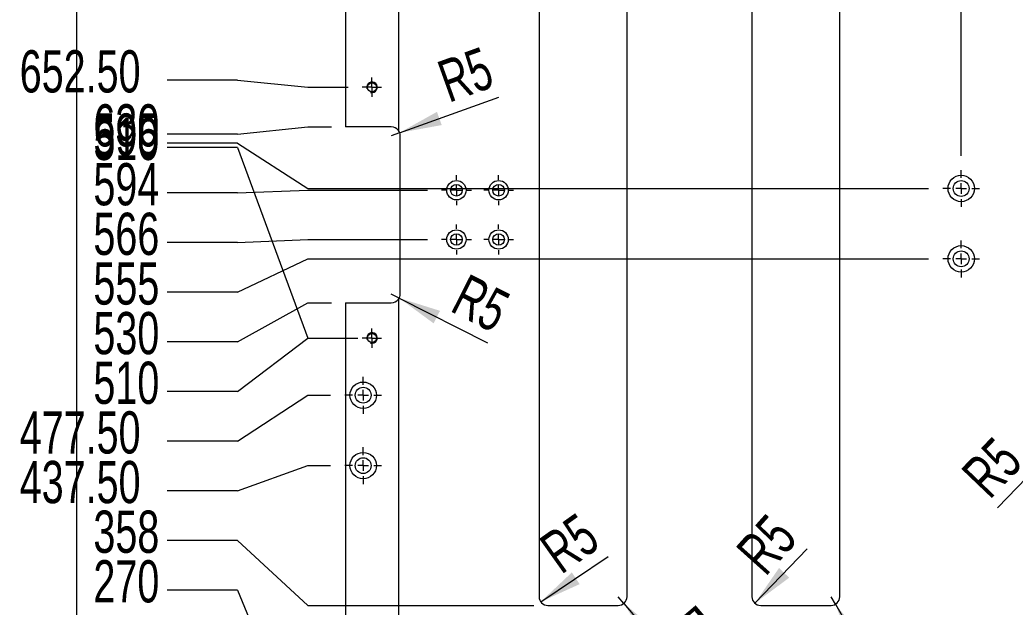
# Model space of a CAD drawing. Extents: x 14 to 410, y -22 to 279.
# Tile 9 of 16: x 16 to 86, y 167 to 209. Entities that reach past the tile are written whole.
import ezdxf

# ---------------------------------------------------------------- set-up
doc = ezdxf.new("R2010")
doc.units = 0
doc.linetypes.add('SLD-實線', pattern=[0])
doc.layers.get('0').update_dxf_attribs({"linetype": 'CONTINUOUS'})
doc.styles.add('SLDTEXTSTYLE0', font='TXT', dxfattribs={"width": 0.7})
doc.dimstyles.new('SLDDIMSTYLE1', dxfattribs={"dimtxt": 3, "dimasz": 3, "dimexe": 0, "dimexo": 0.0625, "dimgap": 0.75, "dimtad": 0, "dimtih": 1, "dimtoh": 1, "dimlfac": 8, "dimrnd": 1e-09, "dimzin": 12, "dimdsep": 46, "dimtxsty": 'SLDTEXTSTYLE0', "dimblk1": 'NONE', "dimblk2": 'NONE', "dimsah": 1, "dimcen": 0.09, "dimadec": 0, "dimazin": 0, "dimtfac": 1, "dimtdec": 3, "dimtofl": 0, "dimtmove": 0, "dimatfit": 3, "dimldrblk": 'NONE', "dimfxl": 0, "dimtolj": 1, "dimtzin": 12, "dimarcsym": 0})
doc.dimstyles.new('SLDDIMSTYLE4', dxfattribs={"dimtxt": 3, "dimasz": 3, "dimexe": 0, "dimexo": 0.0625, "dimgap": 0.75, "dimtad": 0, "dimtih": 1, "dimtoh": 1, "dimlfac": 8, "dimrnd": 1e-09, "dimzin": 4, "dimdsep": 46, "dimtxsty": 'SLDTEXTSTYLE0', "dimblk1": 'NONE', "dimblk2": 'NONE', "dimsah": 1, "dimcen": 0.09, "dimadec": 0, "dimazin": 0, "dimtfac": 1, "dimtdec": 3, "dimtofl": 0, "dimtmove": 0, "dimatfit": 3, "dimldrblk": 'NONE', "dimfxl": 0, "dimtolj": 1, "dimtzin": 12, "dimarcsym": 0})
doc.dimstyles.new('SLDDIMSTYLE5', dxfattribs={"dimtxt": 3, "dimasz": 3, "dimexe": 0, "dimexo": 0.0625, "dimgap": 0.75, "dimtad": 1, "dimlfac": 8, "dimrnd": 1e-09, "dimzin": 12, "dimdsep": 46, "dimtxsty": 'SLDTEXTSTYLE0', "dimsah": 1, "dimcen": 0, "dimadec": 0, "dimazin": 0, "dimtfac": 1, "dimtdec": 3, "dimtofl": 0, "dimtmove": 1, "dimatfit": 3, "dimfxl": 0, "dimtolj": 1, "dimtzin": 12, "dimarcsym": 0})
doc.dimstyles.new('SLDDIMSTYLE6', dxfattribs={"dimtxt": 3, "dimasz": 3, "dimexe": 0, "dimexo": 0.0625, "dimgap": 0.75, "dimtad": 1, "dimlfac": 8, "dimrnd": 1e-09, "dimzin": 12, "dimdsep": 46, "dimtxsty": 'SLDTEXTSTYLE0', "dimsah": 1, "dimcen": 0, "dimadec": 0, "dimazin": 0, "dimtfac": 1, "dimtdec": 3, "dimtofl": 0, "dimtmove": 0, "dimatfit": 3, "dimfxl": 0, "dimtolj": 1, "dimtzin": 12, "dimarcsym": 0})

# ---------------------------------------------------------------- blocks, each defined once
blk = doc.blocks.new('_D_41')
at = {"color": 7, "linetype": 'SLD-實線', "transparency": 16777216}
for p, q in [((31.429, 168.168), (26.429, 168.168)), ((31.429, 168.168), (36.429, 156.073)), ((36.429, 156.073), (39.304, 156.073))]:
    blk.add_line(p, q, dxfattribs=at)
at = {"color": 7, "linetype": 'SLD-實線', "transparency": 16777216, "insert": (21.191, 170.29), "char_height": 3, "attachment_point": 1, "style": 'SLDTEXTSTYLE0'}
blk.add_mtext('270', dxfattribs=at)
blk = doc.blocks.new('_NONE')
blk = doc.blocks.new('_D_42')
at = {"color": 7, "linetype": 'SLD-實線', "transparency": 16777216}
for p, q in [((31.429, 171.695), (26.429, 171.695)), ((31.429, 171.695), (36.429, 167.073)), ((36.429, 167.073), (52.491, 167.073))]:
    blk.add_line(p, q, dxfattribs=at)
at = {"color": 7, "linetype": 'SLD-實線', "transparency": 16777216, "insert": (21.191, 173.816), "char_height": 3, "attachment_point": 1, "style": 'SLDTEXTSTYLE0'}
blk.add_mtext('358', dxfattribs=at)
blk = doc.blocks.new('_D_43')
at = {"color": 7, "linetype": 'SLD-實線', "transparency": 16777216}
for p, q in [((31.429, 175.222), (36.429, 177.01)), ((36.429, 177.01), (38.054, 177.01)), ((31.429, 175.222), (26.429, 175.222))]:
    blk.add_line(p, q, dxfattribs=at)
at = {"color": 7, "linetype": 'SLD-實線', "transparency": 16777216, "insert": (15.954, 177.343), "char_height": 3, "attachment_point": 1, "style": 'SLDTEXTSTYLE0'}
blk.add_mtext('437.50', dxfattribs=at)
blk = doc.blocks.new('_D_44')
at = {"color": 7, "linetype": 'SLD-實線', "transparency": 16777216}
for p, q in [((31.429, 178.748), (36.429, 182.01)), ((36.429, 182.01), (38.054, 182.01)), ((31.429, 178.748), (26.429, 178.748))]:
    blk.add_line(p, q, dxfattribs=at)
at = {"color": 7, "linetype": 'SLD-實線', "transparency": 16777216, "insert": (15.954, 180.87), "char_height": 3, "attachment_point": 1, "style": 'SLDTEXTSTYLE0'}
blk.add_mtext('477.50', dxfattribs=at)
blk = doc.blocks.new('_D_45')
at = {"color": 7, "linetype": 'SLD-實線', "transparency": 16777216}
for p, q in [((31.429, 182.275), (36.429, 186.073)), ((36.429, 186.073), (39.304, 186.073)), ((31.429, 182.275), (26.429, 182.275))]:
    blk.add_line(p, q, dxfattribs=at)
at = {"color": 7, "linetype": 'SLD-實線', "transparency": 16777216, "insert": (21.191, 184.396), "char_height": 3, "attachment_point": 1, "style": 'SLDTEXTSTYLE0'}
blk.add_mtext('510', dxfattribs=at)
blk = doc.blocks.new('_D_46')
at = {"color": 7, "linetype": 'SLD-實線', "transparency": 16777216}
for p, q in [((31.429, 185.801), (36.429, 188.573)), ((36.429, 188.573), (38.116, 188.573)), ((31.429, 185.801), (26.429, 185.801))]:
    blk.add_line(p, q, dxfattribs=at)
at = {"color": 7, "linetype": 'SLD-實線', "transparency": 16777216, "insert": (21.191, 187.923), "char_height": 3, "attachment_point": 1, "style": 'SLDTEXTSTYLE0'}
blk.add_mtext('530', dxfattribs=at)
blk = doc.blocks.new('_D_47')
at = {"color": 7, "linetype": 'SLD-實線', "transparency": 16777216}
for p, q in [((31.429, 189.328), (36.429, 191.698)), ((36.429, 191.698), (80.554, 191.698)), ((31.429, 189.328), (26.429, 189.328))]:
    blk.add_line(p, q, dxfattribs=at)
at = {"color": 7, "linetype": 'SLD-實線', "transparency": 16777216, "insert": (21.191, 191.449), "char_height": 3, "attachment_point": 1, "style": 'SLDTEXTSTYLE0'}
blk.add_mtext('555', dxfattribs=at)
blk = doc.blocks.new('_D_48')
at = {"color": 7, "linetype": 'SLD-實線', "transparency": 16777216}
for p, q in [((31.429, 192.855), (26.429, 192.855)), ((31.429, 192.855), (36.429, 193.073)), ((36.429, 193.073), (44.929, 193.073))]:
    blk.add_line(p, q, dxfattribs=at)
at = {"color": 7, "linetype": 'SLD-實線', "transparency": 16777216, "insert": (21.191, 194.976), "char_height": 3, "attachment_point": 1, "style": 'SLDTEXTSTYLE0'}
blk.add_mtext('566', dxfattribs=at)
blk = doc.blocks.new('_D_49')
at = {"color": 7, "linetype": 'SLD-實線', "transparency": 16777216}
for p, q in [((31.429, 196.381), (26.429, 196.381)), ((31.429, 196.381), (36.429, 196.573)), ((36.429, 196.573), (44.929, 196.573))]:
    blk.add_line(p, q, dxfattribs=at)
at = {"color": 7, "linetype": 'SLD-實線', "transparency": 16777216, "insert": (21.191, 198.502), "char_height": 3, "attachment_point": 1, "style": 'SLDTEXTSTYLE0'}
blk.add_mtext('594', dxfattribs=at)
blk = doc.blocks.new('_D_50')
at = {"color": 7, "linetype": 'SLD-實線', "transparency": 16777216}
for p, q in [((31.429, 199.598), (26.429, 199.598)), ((31.429, 199.598), (36.429, 186.073)), ((36.429, 186.073), (39.991, 186.073))]:
    blk.add_line(p, q, dxfattribs=at)
at = {"color": 7, "linetype": 'SLD-實線', "transparency": 16777216, "insert": (21.191, 201.719), "char_height": 3, "attachment_point": 1, "style": 'SLDTEXTSTYLE0'}
blk.add_mtext('510', dxfattribs=at)
blk = doc.blocks.new('_D_51')
at = {"color": 7, "linetype": 'SLD-實線', "transparency": 16777216}
for p, q in [((31.429, 199.908), (26.429, 199.908)), ((31.429, 199.908), (36.429, 196.698)), ((36.429, 196.698), (80.554, 196.698))]:
    blk.add_line(p, q, dxfattribs=at)
at = {"color": 7, "linetype": 'SLD-實線', "transparency": 16777216, "insert": (21.191, 202.029), "char_height": 3, "attachment_point": 1, "style": 'SLDTEXTSTYLE0'}
blk.add_mtext('595', dxfattribs=at)
blk = doc.blocks.new('_D_52')
at = {"color": 7, "linetype": 'SLD-實線', "transparency": 16777216}
for p, q in [((31.429, 200.56), (36.429, 201.073)), ((36.429, 201.073), (38.116, 201.073)), ((31.429, 200.56), (26.429, 200.56))]:
    blk.add_line(p, q, dxfattribs=at)
at = {"color": 7, "linetype": 'SLD-實線', "transparency": 16777216, "insert": (21.191, 202.681), "char_height": 3, "attachment_point": 1, "style": 'SLDTEXTSTYLE0'}
blk.add_mtext('630', dxfattribs=at)
blk = doc.blocks.new('_D_53')
at = {"color": 7, "linetype": 'SLD-實線', "transparency": 16777216}
for p, q in [((31.429, 204.399), (26.429, 204.399)), ((31.429, 204.399), (36.429, 203.885)), ((36.429, 203.885), (39.304, 203.885))]:
    blk.add_line(p, q, dxfattribs=at)
at = {"color": 7, "linetype": 'SLD-實線', "transparency": 16777216, "insert": (15.954, 206.52), "char_height": 3, "attachment_point": 1, "style": 'SLDTEXTSTYLE0'}
blk.add_mtext('652.50', dxfattribs=at)
blk = doc.blocks.new('_D_54')
at = {"color": 7, "linetype": 'SLD-實線', "transparency": 16777216}
for p, q in [((31.429, 219.868), (36.429, 224.198)), ((36.429, 224.198), (38.054, 224.198)), ((31.429, 219.868), (26.429, 219.868))]:
    blk.add_line(p, q, dxfattribs=at)
at = {"color": 7, "linetype": 'SLD-實線', "transparency": 16777216, "insert": (21.191, 221.989), "char_height": 3, "attachment_point": 1, "style": 'SLDTEXTSTYLE0'}
blk.add_mtext('815', dxfattribs=at)
blk = doc.blocks.new('_D_55')
at = {"color": 7, "linetype": 'SLD-實線', "transparency": 16777216}
for p, q in [((31.429, 223.395), (36.429, 229.198)), ((36.429, 229.198), (38.054, 229.198)), ((31.429, 223.395), (26.429, 223.395))]:
    blk.add_line(p, q, dxfattribs=at)
at = {"color": 7, "linetype": 'SLD-實線', "transparency": 16777216, "insert": (21.191, 225.516), "char_height": 3, "attachment_point": 1, "style": 'SLDTEXTSTYLE0'}
blk.add_mtext('855', dxfattribs=at)
blk = doc.blocks.new('_D_56')
at = {"color": 7, "linetype": 'SLD-實線', "transparency": 16777216}
for p, q in [((31.429, 226.921), (36.429, 231.323)), ((36.429, 231.323), (52.491, 231.323)), ((31.429, 226.921), (26.429, 226.921))]:
    blk.add_line(p, q, dxfattribs=at)
at = {"color": 7, "linetype": 'SLD-實線', "transparency": 16777216, "insert": (21.191, 229.043), "char_height": 3, "attachment_point": 1, "style": 'SLDTEXTSTYLE0'}
blk.add_mtext('872', dxfattribs=at)
blk = doc.blocks.new('_D_57')
at = {"color": 7, "linetype": 'SLD-實線', "transparency": 16777216}
for p, q in [((31.429, 233.974), (26.429, 233.974)), ((31.429, 233.974), (36.429, 234.198)), ((36.429, 234.198), (54.741, 234.198))]:
    blk.add_line(p, q, dxfattribs=at)
at = {"color": 7, "linetype": 'SLD-實線', "transparency": 16777216, "insert": (21.191, 236.096), "char_height": 3, "attachment_point": 1, "style": 'SLDTEXTSTYLE0'}
blk.add_mtext('895', dxfattribs=at)
blk = doc.blocks.new('_D_58')
at = {"color": 7, "linetype": 'SLD-實線', "transparency": 16777216}
for p, q in [((31.429, 237.501), (26.429, 237.501)), ((31.429, 237.501), (36.429, 236.698)), ((36.429, 236.698), (38.116, 236.698))]:
    blk.add_line(p, q, dxfattribs=at)
at = {"color": 7, "linetype": 'SLD-實線', "transparency": 16777216, "insert": (21.191, 239.622), "char_height": 3, "attachment_point": 1, "style": 'SLDTEXTSTYLE0'}
blk.add_mtext('915', dxfattribs=at)
blk = doc.blocks.new('_D_66')
at = {"color": 7, "linetype": 'SLD-實線', "transparency": 16777216}
blk.add_line((82.866, 199.01), (82.866, 247.27), dxfattribs=at)
at = {"color": 7, "linetype": 'SLD-實線', "transparency": 16777216, "insert": (80.745, 247.27), "char_height": 3, "attachment_point": 1, "rotation": 90, "style": 'SLDTEXTSTYLE0'}
blk.add_mtext('350', dxfattribs=at)
blk = doc.blocks.new('_D_118')
at = {"color": 7, "linetype": 'SLD-實線', "transparency": 16777216}
blk.add_line((52.982, 167.335), (57.78, 170.553), dxfattribs=at)
blk.add_solid([(52.982, 167.335), (55.752, 168.591), (55.195, 169.421)], dxfattribs=at)
at = {"color": 7, "linetype": 'SLD-實線', "transparency": 16777216, "insert": (52.692, 171.677), "char_height": 3, "attachment_point": 1, "rotation": 35.46301, "style": 'SLDTEXTSTYLE0'}
blk.add_mtext('R5', dxfattribs=at)
blk = doc.blocks.new('_D_119')
at = {"color": 7, "linetype": 'SLD-實線', "transparency": 16777216}
for q in [(58.491, 167.698), (63.223, 162.146)]:
    blk.add_line((58.897, 167.222), q, dxfattribs=at)
blk.add_solid([(58.897, 167.222), (60.462, 164.615), (61.223, 165.263)], dxfattribs=at)
at = {"color": 7, "linetype": 'SLD-實線', "transparency": 16777216, "insert": (63.844, 167.264), "char_height": 3, "attachment_point": 1, "rotation": 310.4415, "style": 'SLDTEXTSTYLE0'}
blk.add_mtext('R5', dxfattribs=at)
blk = doc.blocks.new('_D_120')
at = {"color": 7, "linetype": 'SLD-實線', "transparency": 16777216}
blk.add_line((68.199, 167.232), (71.924, 171.097), dxfattribs=at)
blk.add_solid([(68.199, 167.232), (70.641, 169.045), (69.921, 169.739)], dxfattribs=at)
at = {"color": 7, "linetype": 'SLD-實線', "transparency": 16777216, "insert": (66.714, 171.077), "char_height": 3, "attachment_point": 1, "rotation": 48.14241, "style": 'SLDTEXTSTYLE0'}
blk.add_mtext('R5', dxfattribs=at)
blk = doc.blocks.new('_D_121')
at = {"color": 7, "linetype": 'SLD-實線', "transparency": 16777216}
for q in [(73.616, 167.698), (77.205, 161.504)]:
    blk.add_line((73.929, 167.157), q, dxfattribs=at)
blk.add_solid([(73.929, 167.157), (75.001, 164.311), (75.866, 164.812)], dxfattribs=at)
at = {"color": 7, "linetype": 'SLD-實線', "transparency": 16777216, "insert": (78.734, 166.425), "char_height": 3, "attachment_point": 1, "rotation": 300.08769, "style": 'SLDTEXTSTYLE0'}
blk.add_mtext('R5', dxfattribs=at)
blk = doc.blocks.new('_D_125')
at = {"color": 7, "linetype": 'SLD-實線', "transparency": 16777216}
for q in [(90.116, 178.885), (85.449, 174.002)]:
    blk.add_line((89.684, 178.434), q, dxfattribs=at)
blk.add_solid([(89.684, 178.434), (87.25, 176.61), (87.973, 175.919)], dxfattribs=at)
at = {"color": 7, "linetype": 'SLD-實線', "transparency": 16777216, "insert": (82.717, 176.613), "char_height": 3, "attachment_point": 1, "rotation": 46.29827, "style": 'SLDTEXTSTYLE0'}
blk.add_mtext('R5', dxfattribs=at)
blk = doc.blocks.new('_D_147')
at = {"color": 7, "linetype": 'SLD-實線', "transparency": 16777216}
for q in [(42.366, 189.198), (49.205, 185.735)]:
    blk.add_line((42.924, 188.916), q, dxfattribs=at)
blk.add_solid([(42.924, 188.916), (45.374, 187.114), (45.826, 188.007)], dxfattribs=at)
at = {"color": 7, "linetype": 'SLD-實線', "transparency": 16777216, "insert": (47.807, 190.704), "char_height": 3, "attachment_point": 1, "rotation": 333.14652, "style": 'SLDTEXTSTYLE0'}
blk.add_mtext('R5', dxfattribs=at)
blk = doc.blocks.new('_D_148')
at = {"color": 7, "linetype": 'SLD-實線', "transparency": 16777216}
for q in [(50.009, 203.19), (42.366, 200.448)]:
    blk.add_line((42.954, 200.659), q, dxfattribs=at)
blk.add_solid([(42.954, 200.659), (45.947, 201.201), (45.609, 202.143)], dxfattribs=at)
at = {"color": 7, "linetype": 'SLD-實線', "transparency": 16777216, "insert": (45.436, 205.596), "char_height": 3, "attachment_point": 1, "rotation": 19.73684, "style": 'SLDTEXTSTYLE0'}
blk.add_mtext('R5', dxfattribs=at)
blk = doc.blocks.new('SW_CENTERMARKSYMBOL_1')
at = {"color": 0, "linetype": 'SLD-實線'}
for p, q in [((-0.375, 0), (-0.6875, 0)), ((0, 0), (-0.375, 0)), ((0, 0.375), (0, 0.6875)), ((0, 0), (0, 0.375)), ((0, 0), (0, -0.375)), ((0, 0), (0.375, 0)), ((0.375, 0), (0.6875, 0)), ((0, -0.375), (0, -0.6875))]:
    blk.add_line(p, q, dxfattribs=at)
blk = doc.blocks.new('SW_CENTERMARKSYMBOL_2')
at = {"color": 0, "linetype": 'SLD-實線'}
for p, q in [((-0.375, 0), (-0.6875, 0)), ((0, 0), (-0.375, 0)), ((0, 0.375), (0, 0.6875)), ((0, 0), (0, 0.375)), ((0, 0), (0, -0.375)), ((0, 0), (0.375, 0)), ((0.375, 0), (0.6875, 0)), ((0, -0.375), (0, -0.6875))]:
    blk.add_line(p, q, dxfattribs=at)
blk = doc.blocks.new('SW_CENTERMARKSYMBOL_14')
at = {"color": 0, "linetype": 'SLD-實線'}
for p, q in [((0, 0.75), (0, 1.3125)), ((-0.75, 0), (-1.3125, 0)), ((0, 0), (-0.375, 0)), ((0, 0), (0, 0.375)), ((0, 0), (0, -0.375)), ((0, 0), (0.375, 0)), ((0.75, 0), (1.3125, 0)), ((0, -0.75), (0, -1.3125))]:
    blk.add_line(p, q, dxfattribs=at)
blk = doc.blocks.new('SW_CENTERMARKSYMBOL_15')
at = {"color": 0, "linetype": 'SLD-實線'}
for p, q in [((0, 0.75), (0, 1.3125)), ((-0.75, 0), (-1.3125, 0)), ((0, 0), (-0.375, 0)), ((0, 0), (0, 0.375)), ((0, 0), (0, -0.375)), ((0, 0), (0.375, 0)), ((0.75, 0), (1.3125, 0)), ((0, -0.75), (0, -1.3125))]:
    blk.add_line(p, q, dxfattribs=at)
blk = doc.blocks.new('SW_CENTERMARKSYMBOL_16')
at = {"color": 0, "linetype": 'SLD-實線'}
for p, q in [((0, 0.75), (0, 1.0625)), ((-0.75, 0), (-1.0625, 0)), ((0, 0), (-0.375, 0)), ((0, 0), (0, 0.375)), ((0, 0), (0, -0.375)), ((0, 0), (0.375, 0)), ((0.75, 0), (1.0625, 0)), ((0, -0.75), (0, -1.0625))]:
    blk.add_line(p, q, dxfattribs=at)
blk = doc.blocks.new('SW_CENTERMARKSYMBOL_17')
at = {"color": 0, "linetype": 'SLD-實線'}
for p, q in [((0, 0.75), (0, 1.0625)), ((-0.75, 0), (-1.0625, 0)), ((0, 0), (-0.375, 0)), ((0, 0), (0, 0.375)), ((0, 0), (0, -0.375)), ((0, 0), (0.375, 0)), ((0.75, 0), (1.0625, 0)), ((0, -0.75), (0, -1.0625))]:
    blk.add_line(p, q, dxfattribs=at)
blk = doc.blocks.new('SW_CENTERMARKSYMBOL_18')
at = {"color": 0, "linetype": 'SLD-實線'}
for p, q in [((0, 0.75), (0, 1.0625)), ((-0.75, 0), (-1.0625, 0)), ((0, 0), (-0.375, 0)), ((0, 0), (0, 0.375)), ((0, 0), (0, -0.375)), ((0, 0), (0.375, 0)), ((0.75, 0), (1.0625, 0)), ((0, -0.75), (0, -1.0625))]:
    blk.add_line(p, q, dxfattribs=at)
blk = doc.blocks.new('SW_CENTERMARKSYMBOL_19')
at = {"color": 0, "linetype": 'SLD-實線'}
for p, q in [((0, 0.75), (0, 1.0625)), ((-0.75, 0), (-1.0625, 0)), ((0, 0), (-0.375, 0)), ((0, 0), (0, 0.375)), ((0, 0), (0, -0.375)), ((0, 0), (0.375, 0)), ((0.75, 0), (1.0625, 0)), ((0, -0.75), (0, -1.0625))]:
    blk.add_line(p, q, dxfattribs=at)
blk = doc.blocks.new('SW_CENTERMARKSYMBOL_22')
at = {"color": 0, "linetype": 'SLD-實線'}
for p, q in [((0, 0.75), (0, 1.3125)), ((-0.75, 0), (-1.3125, 0)), ((0, 0), (-0.375, 0)), ((0, 0), (0, 0.375)), ((0, 0), (0, -0.375)), ((0, 0), (0.375, 0)), ((0.75, 0), (1.3125, 0)), ((0, -0.75), (0, -1.3125))]:
    blk.add_line(p, q, dxfattribs=at)
blk = doc.blocks.new('SW_CENTERMARKSYMBOL_23')
at = {"color": 0, "linetype": 'SLD-實線'}
for p, q in [((0, 0.75), (0, 1.3125)), ((-0.75, 0), (-1.3125, 0)), ((0, 0), (-0.375, 0)), ((0, 0), (0, 0.375)), ((0, 0), (0, -0.375)), ((0, 0), (0.375, 0)), ((0.75, 0), (1.3125, 0)), ((0, -0.75), (0, -1.3125))]:
    blk.add_line(p, q, dxfattribs=at)

msp = doc.modelspace()

# ---------------------------------------------------------------- linework, layer by layer
at = {"color": 144, "linetype": 'SLD-實線'}
msp.add_line((20, 278.5), (20, 18.5), dxfattribs=at)
at = {"color": 7, "linetype": 'SLD-實線'}
for p, q in [((39.1161, 236.6979), (39.1161, 201.0729)), ((42.8661, 236.6979), (42.8661, 200.8229)), ((52.8661, 230.6979), (52.8661, 167.6979)), ((59.1161, 167.6979), (59.1161, 230.6979)), ((67.9911, 230.6979), (67.9911, 167.6979)), ((74.2411, 167.6979), (74.2411, 230.6979)), ((42.3661, 201.0729), (39.1161, 201.0729)), ((42.9911, 189.1979), (42.9911, 200.4479)), ((39.1161, 188.5729), (39.1161, 153.5729)), ((39.1161, 188.5729), (42.3661, 188.5729)), ((42.8661, 188.8229), (42.8661, 153.3229)), ((53.4911, 167.0729), (58.4911, 167.0729)), ((68.6161, 167.0729), (73.6161, 167.0729))]:
    msp.add_line(p, q, dxfattribs=at)
for centre, radius in [((40.9911, 203.8854), 0.3125), ((82.8661, 196.6979), 0.9375), ((46.9911, 196.5729), 0.6875), ((46.9911, 196.5729), 0.4125), ((49.9911, 196.5729), 0.6875), ((49.9911, 196.5729), 0.4125), ((82.8661, 196.6979), 0.5625), ((46.9911, 193.0729), 0.6875), ((46.9911, 193.0729), 0.4125), ((49.9911, 193.0729), 0.6875), ((49.9911, 193.0729), 0.4125), ((82.8661, 191.6979), 0.9375), ((82.8661, 191.6979), 0.5625), ((40.9911, 186.0729), 0.3125), ((40.3661, 182.0104), 0.9375), ((40.3661, 182.0104), 0.5625), ((40.3661, 177.0104), 0.9375), ((40.3661, 177.0104), 0.5625)]:
    msp.add_circle(centre, radius, dxfattribs=at)
for centre, radius, start, end in [((40.9911, 203.8854), 0.375, 255, 195), ((42.3661, 200.4479), 0.625, 36.869898, 90), ((42.3661, 200.4479), 0.625, 0, 36.869898), ((42.3661, 189.1979), 0.625, 323.130102, 0), ((42.3661, 189.1979), 0.625, 270, 323.130102), ((40.9911, 186.0729), 0.375, 255, 195), ((53.4911, 167.6979), 0.625, 180, 270), ((58.4911, 167.6979), 0.625, 270, 0), ((68.6161, 167.6979), 0.625, 180, 270), ((73.6161, 167.6979), 0.625, 270, 0)]:
    msp.add_arc(centre, radius, start, end, dxfattribs=at)

# ---------------------------------------------------------------- block references
for name, p in [('SW_CENTERMARKSYMBOL_1', (40.9911, 203.8854)), ('SW_CENTERMARKSYMBOL_17', (46.9911, 196.5729)), ('SW_CENTERMARKSYMBOL_18', (49.9911, 196.5729)), ('SW_CENTERMARKSYMBOL_22', (82.8661, 196.6979)), ('SW_CENTERMARKSYMBOL_16', (46.9911, 193.0729)), ('SW_CENTERMARKSYMBOL_19', (49.9911, 193.0729)), ('SW_CENTERMARKSYMBOL_23', (82.8661, 191.6979)), ('SW_CENTERMARKSYMBOL_2', (40.9911, 186.0729)), ('SW_CENTERMARKSYMBOL_14', (40.3661, 182.0104)), ('SW_CENTERMARKSYMBOL_15', (40.3661, 177.0104))]:
    msp.add_blockref(name, p, dxfattribs=at)

# ---------------------------------------------------------------- dimensions: what is measured, and where the dimension line sits
for feature_location, offset, dtype, origin, dimstyle, picture, middle in [((82.8661, 198.0104), (0, 49.2599), 1, (39.1161, 236.6979), 'SLDDIMSTYLE1', '_D_66', (82.8661, 249.8891)), ((39.1161, 236.6979), (-12.6875, 0.8032), 0, (39.1161, 122.3229), 'SLDDIMSTYLE1', '_D_58', (23.8099, 237.501)), ((55.7411, 234.1979), (-29.3125, -0.2234), 0, (39.1161, 122.3229), 'SLDDIMSTYLE1', '_D_57', (23.8099, 233.9745)), ((53.4911, 231.3229), (-27.0625, -4.4016), 0, (39.1161, 122.3229), 'SLDDIMSTYLE1', '_D_56', (23.8099, 226.9213)), ((39.0536, 229.1979), (-12.625, -5.8032), 0, (39.1161, 122.3229), 'SLDDIMSTYLE1', '_D_55', (23.8099, 223.3947)), ((39.0536, 224.1979), (-12.625, -4.3297), 0, (39.1161, 122.3229), 'SLDDIMSTYLE1', '_D_54', (23.8099, 219.8681)), ((40.3036, 203.8854), (-13.875, 0.5133), 0, (39.1161, 122.3229), 'SLDDIMSTYLE4', '_D_53', (21.1911, 204.3987)), ((39.1161, 201.0729), (-12.6875, -0.5133), 0, (39.1161, 122.3229), 'SLDDIMSTYLE1', '_D_52', (23.8099, 200.5596)), ((81.5536, 196.6979), (-55.125, 3.2098), 0, (39.1161, 122.3229), 'SLDDIMSTYLE1', '_D_51', (23.8099, 199.9077)), ((40.9911, 186.0729), (-14.5625, 13.5252), 0, (39.1161, 122.3229), 'SLDDIMSTYLE1', '_D_50', (23.8099, 199.598)), ((45.9286, 196.5729), (-19.5, -0.1918), 0, (39.1161, 122.3229), 'SLDDIMSTYLE1', '_D_49', (23.8099, 196.3811)), ((45.9286, 193.0729), (-19.5, -0.2183), 0, (39.1161, 122.3229), 'SLDDIMSTYLE1', '_D_48', (23.8099, 192.8545)), ((81.5536, 191.6979), (-55.125, -2.3699), 0, (39.1161, 122.3229), 'SLDDIMSTYLE1', '_D_47', (23.8099, 189.328)), ((39.1161, 188.5729), (-12.6875, -2.7715), 0, (39.1161, 122.3229), 'SLDDIMSTYLE1', '_D_46', (23.8099, 185.8014)), ((40.3036, 186.0729), (-13.875, -3.7981), 0, (39.1161, 122.3229), 'SLDDIMSTYLE1', '_D_45', (23.8099, 182.2748)), ((39.0536, 182.0104), (-12.625, -3.2622), 0, (39.1161, 122.3229), 'SLDDIMSTYLE4', '_D_44', (21.1911, 178.7482)), ((39.0536, 177.0104), (-12.625, -1.7888), 0, (39.1161, 122.3229), 'SLDDIMSTYLE4', '_D_43', (21.1911, 175.2216)), ((53.4911, 167.0729), (-27.0625, 4.6222), 0, (39.1161, 122.3229), 'SLDDIMSTYLE1', '_D_42', (23.8099, 171.695)), ((40.3036, 156.0729), (-13.875, 12.0956), 0, (39.1161, 122.3229), 'SLDDIMSTYLE1', '_D_41', (23.8099, 168.1685))]:
    dim = msp.add_ordinate_dim(feature_location=feature_location, offset=offset, dtype=dtype, origin=origin, dimstyle=dimstyle, dxfattribs=at)
    dim.commit()
    dim.dimension.update_dxf_attribs({"geometry": picture, "text_midpoint": middle})
for center, mpoint, dimstyle, picture, middle in [((42.3661, 200.4479), (42.9544, 200.6589), 'SLDDIMSTYLE6', '_D_148', (48.5722, 202.6745)), ((42.3661, 189.1979), (42.9237, 188.9155), 'SLDDIMSTYLE6', '_D_147', (47.8557, 186.4185)), ((90.1161, 178.8854), (89.6843, 178.4335), 'SLDDIMSTYLE6', '_D_125', (86.4707, 175.0708)), ((53.4911, 167.6979), (52.9821, 167.3353), 'SLDDIMSTYLE5', '_D_118', (56.5487, 169.8759)), ((68.6161, 167.6979), (68.1991, 167.2324), 'SLDDIMSTYLE5', '_D_120', (70.8654, 170.2084)), ((58.4911, 167.6979), (58.8966, 167.2222), 'SLDDIMSTYLE6', '_D_119', (62.25, 163.2877)), ((73.6161, 167.6979), (73.9295, 167.1571), 'SLDDIMSTYLE6', '_D_121', (76.4558, 162.7967))]:
    dim = msp.add_radius_dim(center=center, mpoint=mpoint, dimstyle=dimstyle, dxfattribs=at)
    dim.commit()
    dim.dimension.update_dxf_attribs({"geometry": picture, "text_midpoint": middle, "dimtype": 164})

doc.saveas('drawing.dxf')
